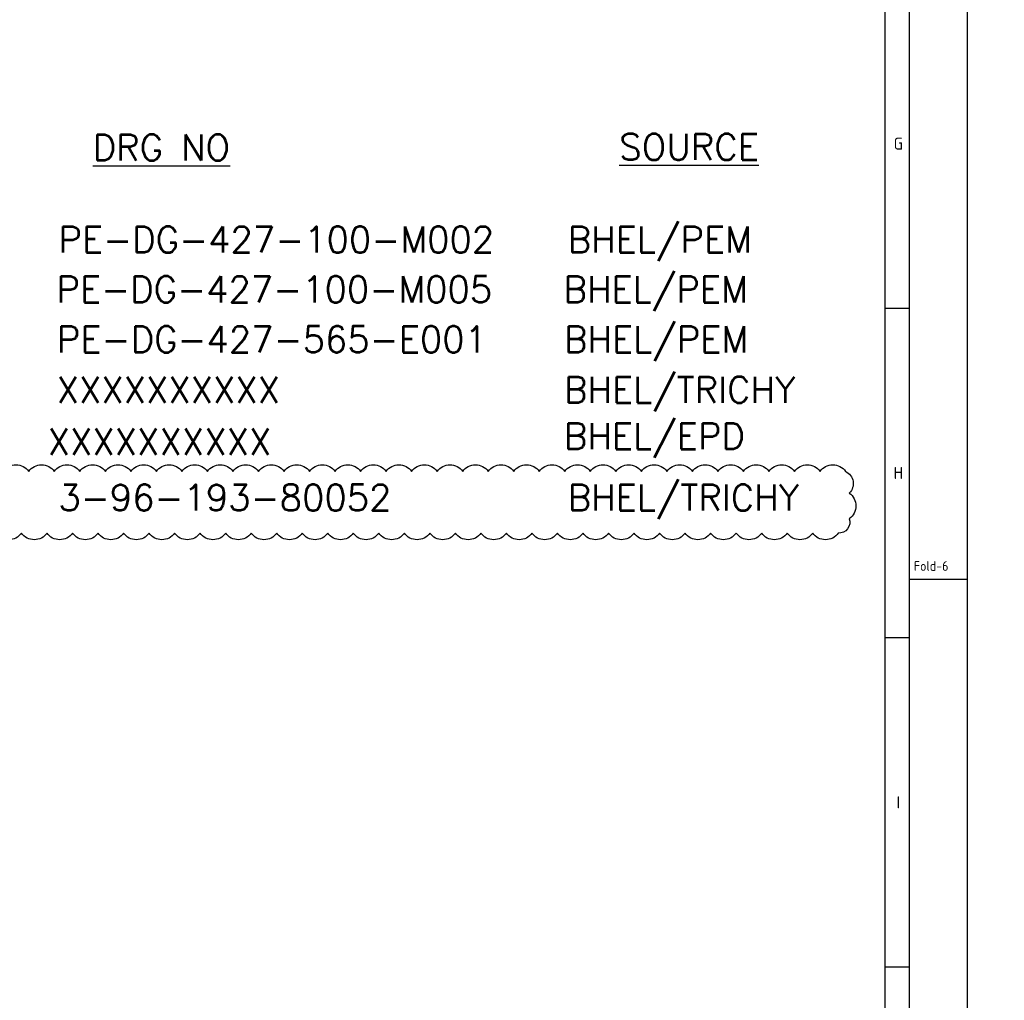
# Model space of a CAD drawing. Extents: x -11758 to 4934791, y -233543 to 1826789.
# Tile 26 of 256: x 126925 to 140427, y 13628 to 27071. Entities that reach past the tile are written whole.
import ezdxf
from ezdxf.enums import TextEntityAlignment as Align

# ---------------------------------------------------------------- set-up
doc = ezdxf.new("R2010")
doc.units = 0
doc.header["$LTSCALE"] = 800
doc.header["$MEASUREMENT"] = 0
doc.linetypes.add('CONTINOUS', pattern=[0])
doc.layers.get('0').update_dxf_attribs({"linetype": 'CONTINUOUS'})
doc.layers.add('1', color=1, linetype='CONTINUOUS')
doc.layers.add('ELEC 3TEXT', color=11, linetype='CONTINUOUS')
doc.layers.add('T', color=3, linetype='CONTINUOUS', lineweight=15)
doc.styles.add('S3', font='ROMANS1.SHX', dxfattribs={"width": 0.8})
doc.styles.get("Standard").update_dxf_attribs({"font": 'ISO9'})

# ---------------------------------------------------------------- blocks, each defined once
blk = doc.blocks.new('A$C731D3036')
for p, q in [((-37.8, 265.66), (-37.8, 1816.5)), ((-37.8, 784.85), (-26.68, 784.85)), ((0, 660.34), (-26.68, 660.34)), ((-37.8, 633.66), (-26.68, 633.66)), ((-37.8, 482.47), (-26.68, 482.47))]:
    blk.add_line(p, q)
for points in [[(0, 1869.86), (-2643.59, 1869.86), (-2643.59, 0), (0, 0)], [(-26.68, 1843.18), (-2616.91, 1843.18), (-2616.91, 26.68), (-26.68, 26.68)]]:
    blk.add_lwpolyline(points, close=True)
for s, p in [('G', (-31.82, 860.45)), ('H', (-31.82, 709.26)), ('I', (-31.82, 558.07))]:
    blk.add_text(s, height=5.56).set_placement(p, align=Align.MIDDLE)
blk.add_text('Fold-6', height=4.447).set_placement((-24.68, 664.3))

msp = doc.modelspace()

# ---------------------------------------------------------------- linework, layer by layer
at = {"layer": '1', "flags": 128}
msp.add_lwpolyline([(126699.6, 20879.2, -0.5205671), (127049.6, 20879.2, -0.5205671), (127399.6, 20879.2, -0.5205671), (127749.6, 20879.2, -0.5205671), (128099.6, 20879.2, -0.5205671), (128449.6, 20879.2, -0.5205671), (128799.6, 20879.2, -0.5205671), (129149.6, 20879.2, -0.5205671), (129499.6, 20879.2, -0.5205671), (129849.6, 20879.2, -0.5205671), (130199.6, 20879.2, -0.5205671), (130549.6, 20879.2, -0.5205671), (130899.6, 20879.2, -0.5205671), (131249.6, 20879.2, -0.5205671), (131599.6, 20879.2, -0.5205671), (131949.6, 20879.2, -0.5205671), (132299.6, 20879.2, -0.5205671), (132649.6, 20879.2, -0.5205671), (132999.6, 20879.2, -0.5205671), (133349.6, 20879.2, -0.5205671), (133699.6, 20879.2, -0.5205671), (134049.6, 20879.2, -0.5205671), (134399.6, 20879.2, -0.5205671), (134749.6, 20879.2, -0.5205671), (135099.6, 20879.2, -0.5205671), (135449.6, 20879.2, -0.5205671), (135799.6, 20879.2, -0.5205671), (136149.6, 20879.2, -0.5205671), (136499.6, 20879.2, -0.5205671), (136849.6, 20879.2, -0.5205671), (137199.6, 20879.2, -0.5205671), (137549.6, 20879.2, -0.5205671), (137899.6, 20879.2, -0.5205671), (138249.6, 20879.2, -0.5205671), (138301.4, 20580.9, -0.5205671), (138301.4, 20230.9, -0.5205671), (138149.6, 20032.7, -0.5205671), (137799.6, 20032.7, -0.5205671), (137449.6, 20032.7, -0.5205671), (137099.6, 20032.7, -0.5205671), (136749.6, 20032.7, -0.5205671), (136399.6, 20032.7, -0.5205671), (136049.6, 20032.7, -0.5205671), (135699.6, 20032.7, -0.5205671), (135349.6, 20032.7, -0.5205671), (134999.6, 20032.7, -0.5205671), (134649.6, 20032.7, -0.5205671), (134299.6, 20032.7, -0.5205671), (133949.6, 20032.7, -0.5205671), (133599.6, 20032.7, -0.5205671), (133249.6, 20032.7, -0.5205671), (132899.6, 20032.7, -0.5205671), (132549.6, 20032.7, -0.5205671), (132199.6, 20032.7, -0.5205671), (131849.6, 20032.7, -0.5205671), (131499.6, 20032.7, -0.5205671), (131149.6, 20032.7, -0.5205671), (130799.6, 20032.7, -0.5205671), (130449.6, 20032.7, -0.5205671), (130099.6, 20032.7, -0.5205671), (129749.6, 20032.7, -0.5205671), (129399.6, 20032.7, -0.5205671), (129049.6, 20032.7, -0.5205671), (128699.6, 20032.7, -0.5205671), (128349.6, 20032.7, -0.5205671), (127999.6, 20032.7, -0.5205671), (127649.6, 20032.7, -0.5205671), (127299.6, 20032.7, -0.5205671), (126949.6, 20032.7, -0.5205671), (126599.6, 20032.7, -0.5205671)], format="xyb", dxfattribs=at)

# ---------------------------------------------------------------- block references
at = {"color": 1, "linetype": 'CONTINOUS', "lineweight": 15, "xscale": 29.85916619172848, "yscale": 29.85916619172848, "zscale": 29.85916619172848}
msp.add_blockref('A$C731D3036', (139923.5, -319.9), dxfattribs=at)

# ---------------------------------------------------------------- texts
at = {"layer": 'ELEC 3TEXT', "color": 7, "style": 'S3'}
for s, p in [('%%UDRG NO', (127925.8, 25140.6)), ('%%USOURCE', (135147.3, 25148.5)), ('PE-DG-427-100-M002', (127456.4, 23878.5)), ('BHEL/PEM', (134437.8, 23878.5)), ('PE-DG-427-100-M005', (127428.7, 23196.4)), ('BHEL/PEM', (134381.5, 23196.4)), ('PE-DG-427-565-E001', (127434.3, 22510.2)), ('BHEL/PEM', (134387.1, 22510.2)), ('XXXXXXXXXX', (127434.3, 21819.8)), ('BHEL/TRICHY', (134387.1, 21819.8)), ('BHEL/EPD', (134386, 21184.3)), ('XXXXXXXXXX', (127312.2, 21107.8)), ('3-96-193-80052', (127456.4, 20341.7)), ('BHEL/TRICHY', (134437.8, 20341.7))]:
    msp.add_text(s, height=357.5, dxfattribs=at).set_placement(p)
at = {"layer": 'T', "insert": (75334.9, 26361.7, 207.7), "char_height": 400, "width": 4506.89, "attachment_point": 1, "style": 'S3'}
msp.add_mtext('\\pi1468.7;STAIRS \\P\\pi318.21;21.0M TO 22.5M', dxfattribs=at)

doc.saveas('drawing.dxf')
